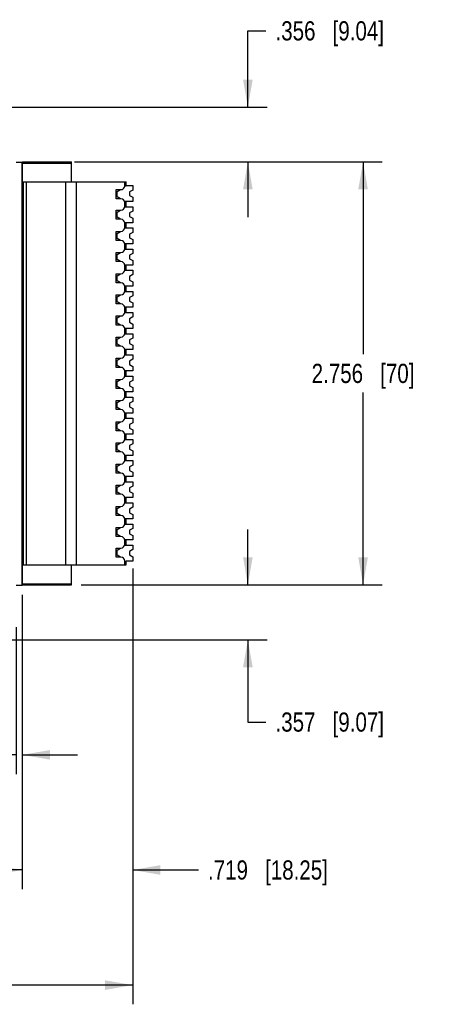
# Model space of a CAD drawing. Header units: inches. Extents: x 0 to 22, y 0 to 17.
# Tile 9 of 37: x 9.3 to 12.1, y 3.6 to 10. Entities that reach past the tile are written whole.
import ezdxf

# ---------------------------------------------------------------- set-up
doc = ezdxf.new("R2010")
doc.units = ezdxf.units.IN
doc.header["$LTSCALE"] = 1.21
doc.header["$MEASUREMENT"] = 0
doc.layers.get('0').update_dxf_attribs({"linetype": 'CONTINUOUS'})
doc.layers.add('02___PRT_ALL_AXES', color=7, linetype='CONTINUOUS')
doc.layers.add('DIMENSIONS', color=7, linetype='CONTINUOUS')
doc.styles.get("Standard").update_dxf_attribs({"font": 'txt', "width": 0.8})
doc.dimstyles.new('DIMSTYLE_1', dxfattribs={"dimtxt": 0.125, "dimasz": 0.18, "dimexe": 0.125, "dimexo": 0.0625, "dimgap": 0.0625, "dimtad": 0, "dimtih": 1, "dimtoh": 1, "dimdec": 3, "dimzin": 4, "dimdsep": 46, "dimtxsty": 'STANDARD', "dimblk": '_FILLED', "dimblk1": '_FILLED', "dimblk2": '_FILLED', "dimcen": 0.09, "dimadec": 0, "dimazin": 0, "dimtp": 0.001, "dimtm": 0.001, "dimtfac": 1, "dimtdec": 3, "dimtofl": 0, "dimtmove": 0, "dimatfit": 3, "dimldrblk": '_FILLED', "dimfxl": 1, "dimtolj": 1, "dimtzin": 4, "dimarcsym": 0})

# ---------------------------------------------------------------- blocks, each defined once
blk = doc.blocks.new('_FILLED')
at = {"color": 0, "linetype": 'BYBLOCK'}
blk.add_solid([(0, 0), (-1, 0.174), (-1, -0.174)], dxfattribs=at)
blk = doc.blocks.new('*D1')
at = {"layer": 'DIMENSIONS', "color": 2, "linetype": 'CONTINUOUS'}
for p, q in [((9.3531, 6.2707), (9.3531, 5.1027)), ((9.3121, 6.0602), (9.3121, 5.1027)), ((9.3121, 5.2277), (8.8895, 5.2277)), ((9.3531, 5.2277), (9.7131, 5.2277))]:
    blk.add_line(p, q, dxfattribs=at)
at = {"layer": 'DIMENSIONS', "color": 2, "linetype": 'CONTINUOUS', "xscale": 0.18, "yscale": 0.18, "zscale": 0.18}
blk.add_blockref('_FILLED', (9.3121, 5.2277), dxfattribs=at)
at = {"layer": 'DIMENSIONS', "color": 2, "linetype": 'CONTINUOUS', "xscale": 0.18, "yscale": 0.18, "zscale": 0.18, "rotation": 180}
blk.add_blockref('_FILLED', (9.3531, 5.2277), dxfattribs=at)
at = {"layer": 'DIMENSIONS', "color": 2, "linetype": 'CONTINUOUS', "insert": (8.827, 5.2902), "char_height": 0.125, "width": 1.125, "attachment_point": 3, "line_spacing_factor": 0.9}
blk.add_mtext('.041{\\Ftxt.shx;\\W1.000000;\\H0.125000; }[1.04]', dxfattribs=at)
blk = doc.blocks.new('*D2')
at = {"layer": 'DIMENSIONS', "color": 2, "linetype": 'CONTINUOUS'}
for p, q in [((10.0716, 6.4273), (10.0716, 4.3527)), ((9.3531, 6.2707), (9.3531, 4.3527)), ((9.3531, 4.4777), (8.9931, 4.4777)), ((10.0716, 4.4777), (10.4995, 4.4777))]:
    blk.add_line(p, q, dxfattribs=at)
at = {"layer": 'DIMENSIONS', "color": 2, "linetype": 'CONTINUOUS', "xscale": 0.18, "yscale": 0.18, "zscale": 0.18}
blk.add_blockref('_FILLED', (9.3531, 4.4777), dxfattribs=at)
at = {"layer": 'DIMENSIONS', "color": 2, "linetype": 'CONTINUOUS', "xscale": 0.18, "yscale": 0.18, "zscale": 0.18, "rotation": 180}
blk.add_blockref('_FILLED', (10.0716, 4.4777), dxfattribs=at)
at = {"layer": 'DIMENSIONS', "color": 2, "linetype": 'CONTINUOUS', "insert": (10.562, 4.5402), "char_height": 0.125, "width": 1.225, "attachment_point": 1, "line_spacing_factor": 0.9}
blk.add_mtext('.719{\\Ftxt.shx;\\W1.000000;\\H0.125000; }[18.25]', dxfattribs=at)
blk = doc.blocks.new('*D3')
at = {"layer": 'DIMENSIONS', "color": 2, "linetype": 'CONTINUOUS'}
for p, q in [((10.8216, 9.4467), (10.8216, 9.9444)), ((10.8216, 9.9444), (10.9391, 9.9444)), ((9.2813, 9.4467), (10.9466, 9.4467)), ((9.6931, 9.0908), (10.9466, 9.0908)), ((10.8216, 9.0908), (10.8216, 8.7308))]:
    blk.add_line(p, q, dxfattribs=at)
at = {"layer": 'DIMENSIONS', "color": 2, "linetype": 'CONTINUOUS', "xscale": 0.18, "yscale": 0.18, "zscale": 0.18}
for p, rotation in [((10.8216, 9.4467), 270.0000954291), ((10.8216, 9.0908), 90.0000954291)]:
    blk.add_blockref('_FILLED', p, dxfattribs=dict(at, rotation=rotation))
at = {"layer": 'DIMENSIONS', "color": 2, "linetype": 'CONTINUOUS', "insert": (11.0016, 10.0069), "char_height": 0.125, "width": 1.125, "attachment_point": 1, "line_spacing_factor": 0.9}
blk.add_mtext('.356{\\Ftxt.shx;\\W1.000000;\\H0.125000; }[9.04]', dxfattribs=at)
blk = doc.blocks.new('*D4')
at = {"layer": 'DIMENSIONS', "color": 2, "linetype": 'CONTINUOUS'}
for p, q in [((9.7364, 9.0908), (11.6966, 9.0908)), ((11.5716, 9.0908), (11.5716, 7.8378)), ((11.5716, 6.3349), (11.5716, 7.5878)), ((9.7364, 6.3349), (11.6966, 6.3349))]:
    blk.add_line(p, q, dxfattribs=at)
at = {"layer": 'DIMENSIONS', "color": 2, "linetype": 'CONTINUOUS', "xscale": 0.18, "yscale": 0.18, "zscale": 0.18}
for p, rotation in [((11.5716, 9.0908), 90), ((11.5716, 6.3349), 270)]:
    blk.add_blockref('_FILLED', p, dxfattribs=dict(at, rotation=rotation))
at = {"layer": 'DIMENSIONS', "color": 2, "linetype": 'CONTINUOUS', "insert": (11.5716, 7.7753), "char_height": 0.125, "width": 1.025, "attachment_point": 2, "line_spacing_factor": 0.9}
blk.add_mtext('2.756{\\Ftxt.shx;\\W1.000000;\\H0.125000; }[70]', dxfattribs=at)
blk = doc.blocks.new('*D5')
at = {"layer": 'DIMENSIONS', "color": 2, "linetype": 'CONTINUOUS'}
for p, q in [((10.8216, 6.3349), (10.8216, 6.6949)), ((9.7364, 6.3349), (10.9466, 6.3349)), ((9.2813, 5.9777), (10.9466, 5.9777)), ((10.8216, 5.9777), (10.8216, 5.4415)), ((10.8216, 5.4415), (10.9391, 5.4415))]:
    blk.add_line(p, q, dxfattribs=at)
at = {"layer": 'DIMENSIONS', "color": 2, "linetype": 'CONTINUOUS', "xscale": 0.18, "yscale": 0.18, "zscale": 0.18}
for p, rotation in [((10.8216, 6.3349), 270), ((10.8216, 5.9777), 90)]:
    blk.add_blockref('_FILLED', p, dxfattribs=dict(at, rotation=rotation))
at = {"layer": 'DIMENSIONS', "color": 2, "linetype": 'CONTINUOUS', "insert": (11.0016, 5.504), "char_height": 0.125, "width": 1.125, "attachment_point": 1, "line_spacing_factor": 0.9}
blk.add_mtext('.357{\\Ftxt.shx;\\W1.000000;\\H0.125000; }[9.07]', dxfattribs=at)
blk = doc.blocks.new('*D21')
at = {"layer": 'DIMENSIONS', "color": 2, "linetype": 'CONTINUOUS'}
for p, q in [((6.3961, 6.9862), (6.3961, 3.6027)), ((10.0716, 6.4416), (10.0716, 3.6027)), ((6.3961, 3.7277), (7.4088, 3.7277)), ((10.0716, 3.7277), (9.0588, 3.7277))]:
    blk.add_line(p, q, dxfattribs=at)
at = {"layer": 'DIMENSIONS', "color": 2, "linetype": 'CONTINUOUS', "xscale": 0.18, "yscale": 0.18, "zscale": 0.18, "rotation": 180}
blk.add_blockref('_FILLED', (6.3961, 3.7277), dxfattribs=at)
at = {"layer": 'DIMENSIONS', "color": 2, "linetype": 'CONTINUOUS', "xscale": 0.18, "yscale": 0.18, "zscale": 0.18}
blk.add_blockref('_FILLED', (10.0716, 3.7277), dxfattribs=at)
at = {"layer": 'DIMENSIONS', "color": 2, "linetype": 'CONTINUOUS', "insert": (8.2338, 3.7902), "char_height": 0.125, "width": 1.525, "attachment_point": 2, "line_spacing_factor": 0.9}
blk.add_mtext('(3.676{\\Ftxt.shx;\\W1.000000;\\H0.125000; }[93.36])', dxfattribs=at)

msp = doc.modelspace()

# ---------------------------------------------------------------- linework, layer by layer
at = {"color": 7, "linetype": 'CONTINUOUS'}
for p, q in [((9.3121, 9.0892), (9.3531, 9.0892)), ((9.3531, 6.3332), (9.3531, 9.0892)), ((9.355, 8.9609), (9.355, 9.0908)), ((9.355, 9.0908), (9.6739, 9.0908)), ((9.355, 9.0829), (9.6739, 9.0829)), ((9.6739, 8.9609), (9.6739, 9.0908)), ((9.3531, 8.9609), (10.0302, 8.9609)), ((9.3609, 6.4648), (9.3609, 8.9609)), ((9.3806, 6.4648), (9.3806, 8.9609)), ((9.6365, 6.4648), (9.6365, 8.9609)), ((9.7054, 6.4648), (9.7054, 8.9609)), ((10.0204, 8.9353), (10.0204, 8.9609)), ((10.0204, 8.9353), (10.0302, 8.9353)), ((10.0302, 8.9353), (10.0302, 8.9609)), ((10.0302, 8.9359), (10.0716, 8.9359)), ((10.0716, 8.9359), (10.0716, 8.9073)), ((9.9633, 8.9097), (9.9948, 8.9097)), ((9.9633, 8.8506), (9.9633, 8.9097)), ((9.9712, 8.8967), (9.9931, 8.9097)), ((9.9712, 8.8636), (9.9712, 8.8967)), ((9.9932, 8.8506), (9.9712, 8.8636)), ((10.0716, 8.9073), (10.0519, 8.8959)), ((10.0519, 8.8959), (10.0519, 8.8723)), ((10.0519, 8.8723), (10.0716, 8.8609)), ((10.0716, 8.8609), (10.0716, 8.8323)), ((9.9948, 8.8506), (9.9633, 8.8506)), ((10.0716, 8.8323), (10.0193, 8.8323)), ((10.0302, 8.829), (10.0201, 8.829)), ((10.0202, 8.7981), (10.0716, 8.7981)), ((10.0204, 8.825), (10.0302, 8.825)), ((10.0204, 8.8014), (10.0204, 8.825)), ((10.0204, 8.8014), (10.0302, 8.8014)), ((10.0302, 8.7981), (10.0302, 8.8323)), ((10.0716, 8.7981), (10.0716, 8.7695)), ((9.9633, 8.7758), (9.9948, 8.7758)), ((9.9633, 8.7168), (9.9633, 8.7758)), ((9.9712, 8.7628), (9.9931, 8.7758)), ((9.9712, 8.7298), (9.9712, 8.7628)), ((9.9932, 8.7168), (9.9712, 8.7298)), ((10.0716, 8.7695), (10.0519, 8.7581)), ((10.0519, 8.7581), (10.0519, 8.7345)), ((10.0519, 8.7345), (10.0716, 8.7231)), ((9.9948, 8.7168), (9.9633, 8.7168)), ((10.0716, 8.6945), (10.0202, 8.6945)), ((10.0202, 8.6603), (10.0716, 8.6603)), ((10.0204, 8.6912), (10.0302, 8.6912)), ((10.0204, 8.6636), (10.0204, 8.6912)), ((10.0204, 8.6636), (10.0302, 8.6636)), ((10.0302, 8.6603), (10.0302, 8.6945)), ((10.0716, 8.7231), (10.0716, 8.6945)), ((10.0716, 8.6603), (10.0716, 8.6317)), ((9.9633, 8.638), (9.9948, 8.638)), ((9.9633, 8.579), (9.9633, 8.638)), ((9.9712, 8.625), (9.9931, 8.638)), ((9.9712, 8.592), (9.9712, 8.625)), ((10.0716, 8.6317), (10.0519, 8.6203)), ((10.0519, 8.6203), (10.0519, 8.5967)), ((10.0519, 8.5967), (10.0716, 8.5853)), ((9.9948, 8.579), (9.9633, 8.579)), ((9.9932, 8.579), (9.9712, 8.592)), ((10.0716, 8.5567), (10.0202, 8.5567)), ((10.0204, 8.5534), (10.0302, 8.5534)), ((10.0204, 8.5258), (10.0204, 8.5534)), ((10.0302, 8.5225), (10.0302, 8.5567)), ((10.0716, 8.5853), (10.0716, 8.5567)), ((9.9633, 8.5002), (9.9948, 8.5002)), ((9.9633, 8.4412), (9.9633, 8.5002)), ((9.9712, 8.4872), (9.9931, 8.5002)), ((9.9712, 8.4542), (9.9712, 8.4872)), ((10.0202, 8.5225), (10.0716, 8.5225)), ((10.0204, 8.5258), (10.0302, 8.5258)), ((10.0716, 8.4939), (10.0519, 8.4825)), ((10.0519, 8.4825), (10.0519, 8.4589)), ((10.0716, 8.5225), (10.0716, 8.4939)), ((9.9948, 8.4412), (9.9633, 8.4412)), ((9.9932, 8.4412), (9.9712, 8.4542)), ((10.0716, 8.4189), (10.0202, 8.4189)), ((10.0204, 8.4156), (10.0302, 8.4156)), ((10.0204, 8.388), (10.0204, 8.4156)), ((10.0302, 8.3847), (10.0302, 8.4189)), ((10.0519, 8.4589), (10.0716, 8.4475)), ((10.0716, 8.4475), (10.0716, 8.4189)), ((9.9633, 8.3624), (9.9948, 8.3624)), ((9.9633, 8.3034), (9.9633, 8.3624)), ((9.9712, 8.3494), (9.9931, 8.3624)), ((9.9712, 8.3164), (9.9712, 8.3494)), ((10.0202, 8.3847), (10.0716, 8.3847)), ((10.0204, 8.388), (10.0302, 8.388)), ((10.0716, 8.3561), (10.0519, 8.3447)), ((10.0519, 8.3447), (10.0519, 8.3211)), ((10.0716, 8.3847), (10.0716, 8.3561)), ((9.9948, 8.3034), (9.9633, 8.3034)), ((9.9932, 8.3034), (9.9712, 8.3164)), ((10.0716, 8.2811), (10.0202, 8.2811)), ((10.0204, 8.2778), (10.0302, 8.2778)), ((10.0204, 8.2502), (10.0204, 8.2778)), ((10.0302, 8.2469), (10.0302, 8.2811)), ((10.0519, 8.3211), (10.0716, 8.3097)), ((10.0716, 8.3097), (10.0716, 8.2811)), ((9.9633, 8.2246), (9.9948, 8.2246)), ((9.9633, 8.1656), (9.9633, 8.2246)), ((9.9712, 8.2117), (9.9931, 8.2246)), ((9.9712, 8.1786), (9.9712, 8.2117)), ((10.0202, 8.2469), (10.0716, 8.2469)), ((10.0204, 8.2502), (10.0302, 8.2502)), ((10.0716, 8.2183), (10.0519, 8.2069)), ((10.0716, 8.2469), (10.0716, 8.2183)), ((9.9948, 8.1656), (9.9633, 8.1656)), ((9.9932, 8.1656), (9.9712, 8.1786)), ((10.0519, 8.2069), (10.0519, 8.1833)), ((10.0519, 8.1833), (10.0716, 8.1719)), ((10.0716, 8.1719), (10.0716, 8.1433)), ((9.9633, 8.0868), (9.9948, 8.0868)), ((9.9633, 8.0278), (9.9633, 8.0868)), ((9.9712, 8.0739), (9.9931, 8.0868)), ((10.0716, 8.1433), (10.0202, 8.1433)), ((10.0202, 8.1091), (10.0716, 8.1091)), ((10.0204, 8.14), (10.0302, 8.14)), ((10.0204, 8.1124), (10.0204, 8.14)), ((10.0204, 8.1124), (10.0302, 8.1124)), ((10.0302, 8.1091), (10.0302, 8.1433)), ((10.0716, 8.1091), (10.0716, 8.0805)), ((9.9948, 8.0278), (9.9633, 8.0278)), ((9.9712, 8.0408), (9.9712, 8.0739)), ((9.9932, 8.0278), (9.9712, 8.0408)), ((10.0716, 8.0805), (10.0519, 8.0691)), ((10.0519, 8.0691), (10.0519, 8.0455)), ((10.0519, 8.0455), (10.0716, 8.0341)), ((10.0716, 8.0341), (10.0716, 8.0055)), ((10.0716, 8.0055), (10.0202, 8.0055)), ((10.0202, 7.9713), (10.0716, 7.9713)), ((10.0204, 8.0022), (10.0302, 8.0022)), ((10.0204, 7.9746), (10.0204, 8.0022)), ((10.0204, 7.9746), (10.0302, 7.9746)), ((10.0302, 7.9713), (10.0302, 8.0055)), ((10.0716, 7.9713), (10.0716, 7.9427)), ((9.9633, 7.9491), (9.9948, 7.9491)), ((9.9633, 7.89), (9.9633, 7.9491)), ((9.9948, 7.89), (9.9633, 7.89)), ((9.9712, 7.9361), (9.9931, 7.9491)), ((9.9712, 7.903), (9.9712, 7.9361)), ((9.9932, 7.89), (9.9712, 7.903)), ((10.0716, 7.9427), (10.0519, 7.9313)), ((10.0519, 7.9313), (10.0519, 7.9077)), ((10.0519, 7.9077), (10.0716, 7.8964)), ((10.0716, 7.8964), (10.0716, 7.8678)), ((10.0716, 7.8678), (10.0202, 7.8678)), ((10.0202, 7.8335), (10.0716, 7.8335)), ((10.0204, 7.8644), (10.0302, 7.8644)), ((10.0204, 7.8368), (10.0204, 7.8644)), ((10.0204, 7.8368), (10.0302, 7.8368)), ((10.0302, 7.8335), (10.0302, 7.8678)), ((10.0716, 7.8335), (10.0716, 7.8049)), ((9.9633, 7.8113), (9.9948, 7.8113)), ((9.9633, 7.7522), (9.9633, 7.8113)), ((9.9712, 7.7983), (9.9931, 7.8113)), ((9.9712, 7.7652), (9.9712, 7.7983)), ((9.9932, 7.7522), (9.9712, 7.7652)), ((10.0716, 7.8049), (10.0519, 7.7935)), ((10.0519, 7.7935), (10.0519, 7.7699)), ((10.0519, 7.7699), (10.0716, 7.7586)), ((9.9948, 7.7522), (9.9633, 7.7522)), ((10.0716, 7.73), (10.0202, 7.73)), ((10.0204, 7.7266), (10.0302, 7.7266)), ((10.0204, 7.6991), (10.0204, 7.7266)), ((10.0204, 7.6991), (10.0302, 7.6991)), ((10.0302, 7.6957), (10.0302, 7.73)), ((10.0716, 7.7586), (10.0716, 7.73)), ((9.9633, 7.6735), (9.9948, 7.6735)), ((9.9633, 7.6144), (9.9633, 7.6735)), ((9.9712, 7.6605), (9.9931, 7.6735)), ((9.9712, 7.6274), (9.9712, 7.6605)), ((10.0202, 7.6957), (10.0716, 7.6957)), ((10.0716, 7.6671), (10.0519, 7.6557)), ((10.0519, 7.6557), (10.0519, 7.6321)), ((10.0716, 7.6957), (10.0716, 7.6671)), ((9.9948, 7.6144), (9.9633, 7.6144)), ((9.9932, 7.6144), (9.9712, 7.6274)), ((10.0716, 7.5922), (10.0202, 7.5922)), ((10.0204, 7.5888), (10.0302, 7.5888)), ((10.0204, 7.5613), (10.0204, 7.5888)), ((10.0302, 7.5579), (10.0302, 7.5922)), ((10.0519, 7.6321), (10.0716, 7.6208)), ((10.0716, 7.6208), (10.0716, 7.5922)), ((9.9633, 7.5357), (9.9948, 7.5357)), ((9.9633, 7.4766), (9.9633, 7.5357)), ((9.9712, 7.5227), (9.9931, 7.5357)), ((9.9712, 7.4896), (9.9712, 7.5227)), ((10.0202, 7.5579), (10.0716, 7.5579)), ((10.0204, 7.5613), (10.0302, 7.5613)), ((10.0716, 7.5293), (10.0519, 7.518)), ((10.0519, 7.518), (10.0519, 7.4943)), ((10.0716, 7.5579), (10.0716, 7.5293)), ((9.9948, 7.4766), (9.9633, 7.4766)), ((9.9932, 7.4766), (9.9712, 7.4896)), ((10.0716, 7.4544), (10.0202, 7.4544)), ((10.0204, 7.451), (10.0302, 7.451)), ((10.0204, 7.4235), (10.0204, 7.451)), ((10.0302, 7.4201), (10.0302, 7.4544)), ((10.0519, 7.4943), (10.0716, 7.483)), ((10.0716, 7.483), (10.0716, 7.4544)), ((9.9633, 7.3979), (9.9948, 7.3979)), ((9.9633, 7.3388), (9.9633, 7.3979)), ((9.9712, 7.3849), (9.9931, 7.3979)), ((9.9712, 7.3518), (9.9712, 7.3849)), ((10.0202, 7.4201), (10.0716, 7.4201)), ((10.0204, 7.4235), (10.0302, 7.4235)), ((10.0716, 7.3915), (10.0519, 7.3802)), ((10.0519, 7.3802), (10.0519, 7.3565)), ((10.0716, 7.4201), (10.0716, 7.3915)), ((9.9948, 7.3388), (9.9633, 7.3388)), ((9.9932, 7.3388), (9.9712, 7.3518)), ((10.0716, 7.3166), (10.0202, 7.3166)), ((10.0204, 7.3132), (10.0302, 7.3132)), ((10.0204, 7.2857), (10.0204, 7.3132)), ((10.0302, 7.2823), (10.0302, 7.3166)), ((10.0519, 7.3565), (10.0716, 7.3452)), ((10.0716, 7.3452), (10.0716, 7.3166)), ((9.9633, 7.2601), (9.9948, 7.2601)), ((9.9633, 7.201), (9.9633, 7.2601)), ((9.9712, 7.2471), (9.9931, 7.2601)), ((10.0202, 7.2823), (10.0716, 7.2823)), ((10.0204, 7.2857), (10.0302, 7.2857)), ((10.0716, 7.2537), (10.0519, 7.2424)), ((10.0716, 7.2823), (10.0716, 7.2537)), ((9.9948, 7.201), (9.9633, 7.201)), ((9.9712, 7.214), (9.9712, 7.2471)), ((9.9932, 7.201), (9.9712, 7.214)), ((10.0519, 7.2424), (10.0519, 7.2187)), ((10.0519, 7.2187), (10.0716, 7.2074)), ((10.0716, 7.2074), (10.0716, 7.1788)), ((9.9633, 7.1223), (9.9948, 7.1223)), ((9.9633, 7.0632), (9.9633, 7.1223)), ((9.9712, 7.1093), (9.9931, 7.1223)), ((10.0716, 7.1788), (10.0202, 7.1788)), ((10.0202, 7.1445), (10.0716, 7.1445)), ((10.0204, 7.1754), (10.0302, 7.1754)), ((10.0204, 7.1479), (10.0204, 7.1754)), ((10.0204, 7.1479), (10.0302, 7.1479)), ((10.0302, 7.1445), (10.0302, 7.1788)), ((10.0716, 7.1445), (10.0716, 7.1159)), ((9.9948, 7.0632), (9.9633, 7.0632)), ((9.9712, 7.0762), (9.9712, 7.1093)), ((9.9932, 7.0632), (9.9712, 7.0762)), ((10.0716, 7.1159), (10.0519, 7.1046)), ((10.0519, 7.1046), (10.0519, 7.0809)), ((10.0519, 7.0809), (10.0716, 7.0696)), ((10.0716, 7.0696), (10.0716, 7.041)), ((10.0716, 7.041), (10.0202, 7.041)), ((10.0202, 7.0067), (10.0716, 7.0067)), ((10.0204, 7.0376), (10.0302, 7.0376)), ((10.0204, 7.0101), (10.0204, 7.0376)), ((10.0204, 7.0101), (10.0302, 7.0101)), ((10.0302, 7.0067), (10.0302, 7.041)), ((10.0716, 7.0067), (10.0716, 6.9781)), ((9.9633, 6.9845), (9.9948, 6.9845)), ((9.9633, 6.9254), (9.9633, 6.9845)), ((9.9712, 6.9715), (9.9931, 6.9845)), ((9.9712, 6.9384), (9.9712, 6.9715)), ((9.9932, 6.9254), (9.9712, 6.9384)), ((10.0716, 6.9781), (10.0519, 6.9668)), ((10.0519, 6.9668), (10.0519, 6.9431)), ((10.0519, 6.9431), (10.0716, 6.9318)), ((10.0716, 6.9318), (10.0716, 6.9032)), ((9.9948, 6.9254), (9.9633, 6.9254)), ((10.0716, 6.9032), (10.0202, 6.9032)), ((10.0202, 6.8689), (10.0716, 6.8689)), ((10.0204, 6.8998), (10.0302, 6.8998)), ((10.0204, 6.8723), (10.0204, 6.8998)), ((10.0204, 6.8723), (10.0302, 6.8723)), ((10.0302, 6.8689), (10.0302, 6.9032)), ((10.0716, 6.8689), (10.0716, 6.8403)), ((9.9633, 6.8467), (9.9948, 6.8467)), ((9.9633, 6.7876), (9.9633, 6.8467)), ((9.9712, 6.8337), (9.9931, 6.8467)), ((9.9712, 6.8006), (9.9712, 6.8337)), ((9.9932, 6.7876), (9.9712, 6.8006)), ((10.0716, 6.8403), (10.0519, 6.829)), ((10.0519, 6.829), (10.0519, 6.8054)), ((10.0519, 6.8054), (10.0716, 6.794)), ((9.9948, 6.7876), (9.9633, 6.7876)), ((10.0716, 6.7654), (10.0202, 6.7654)), ((10.0204, 6.762), (10.0302, 6.762)), ((10.0204, 6.7345), (10.0204, 6.762)), ((10.0302, 6.7311), (10.0302, 6.7654)), ((10.0716, 6.794), (10.0716, 6.7654)), ((9.9633, 6.7089), (9.9948, 6.7089)), ((9.9633, 6.6498), (9.9633, 6.7089)), ((9.9712, 6.6959), (9.9931, 6.7089)), ((9.9712, 6.6628), (9.9712, 6.6959)), ((10.0202, 6.7311), (10.0716, 6.7311)), ((10.0204, 6.7345), (10.0302, 6.7345)), ((10.0716, 6.7025), (10.0519, 6.6912)), ((10.0519, 6.6912), (10.0519, 6.6676)), ((10.0716, 6.7311), (10.0716, 6.7025)), ((9.9948, 6.6498), (9.9633, 6.6498)), ((9.9932, 6.6498), (9.9712, 6.6628)), ((10.0716, 6.6276), (10.0202, 6.6276)), ((10.0204, 6.6243), (10.0302, 6.6243)), ((10.0204, 6.6006), (10.0204, 6.6243)), ((10.0302, 6.5933), (10.0302, 6.6276)), ((10.0519, 6.6676), (10.0716, 6.6562)), ((10.0716, 6.6562), (10.0716, 6.6276)), ((9.9633, 6.575), (9.9948, 6.575)), ((9.9633, 6.516), (9.9633, 6.575)), ((9.9712, 6.562), (9.9931, 6.575)), ((9.9712, 6.529), (9.9712, 6.562)), ((10.0193, 6.5933), (10.0716, 6.5933)), ((10.0302, 6.5967), (10.0201, 6.5967)), ((10.0204, 6.6006), (10.0302, 6.6006)), ((10.0716, 6.5647), (10.0519, 6.5534)), ((10.0519, 6.5534), (10.0519, 6.5298)), ((10.0716, 6.5933), (10.0716, 6.5647)), ((9.9948, 6.516), (9.9633, 6.516)), ((9.9932, 6.516), (9.9712, 6.529)), ((10.0204, 6.4904), (10.0302, 6.4904)), ((10.0204, 6.4648), (10.0204, 6.4904)), ((10.0302, 6.4648), (10.0302, 6.4904)), ((10.0716, 6.4898), (10.0302, 6.4898)), ((10.0519, 6.5298), (10.0716, 6.5184)), ((10.0716, 6.5184), (10.0716, 6.4898)), ((9.3531, 6.4648), (10.0302, 6.4648)), ((9.355, 6.3349), (9.355, 6.4648)), ((9.6739, 6.3349), (9.6739, 6.4648)), ((9.3121, 6.3332), (9.3531, 6.3332)), ((9.355, 6.3428), (9.6739, 6.3428)), ((9.355, 6.3349), (9.6739, 6.3349))]:
    msp.add_line(p, q, dxfattribs=at)
for centre, start, end in [((9.9948, 8.9353), 270, 360), ((9.9948, 8.825), 0, 90), ((9.9948, 8.8014), 270, 360), ((9.9948, 8.6912), 0, 90), ((9.9948, 8.6636), 270, 360), ((9.9948, 8.5534), 0, 90), ((9.9948, 8.5258), 270, 360), ((9.9948, 8.4156), 0, 90), ((9.9948, 8.388), 270, 360), ((9.9948, 8.2778), 0, 90), ((9.9948, 8.2502), 270, 360), ((9.9948, 8.14), 0, 90), ((9.9948, 8.1124), 270, 360), ((9.9948, 8.0022), 0, 90), ((9.9948, 7.9746), 270, 360), ((9.9948, 7.8644), 0, 90), ((9.9948, 7.8368), 270, 360), ((9.9948, 7.7266), 0, 90), ((9.9948, 7.6991), 270, 360), ((9.9948, 7.5888), 0, 90), ((9.9948, 7.5613), 270, 360), ((9.9948, 7.451), 0, 90), ((9.9948, 7.4235), 270, 360), ((9.9948, 7.3132), 0, 90), ((9.9948, 7.2857), 270, 360), ((9.9948, 7.1754), 0, 90), ((9.9948, 7.1479), 270, 360), ((9.9948, 7.0376), 0, 90), ((9.9948, 7.0101), 270, 360), ((9.9948, 6.8998), 0, 90), ((9.9948, 6.8723), 270, 360), ((9.9948, 6.762), 0, 90), ((9.9948, 6.7345), 270, 360), ((9.9948, 6.6243), 0, 90), ((9.9948, 6.6006), 270, 360), ((9.9948, 6.4904), 0, 90)]:
    msp.add_arc(centre, 0.0256, start, end, dxfattribs=at)
at = {"layer": '02___PRT_ALL_AXES', "color": 7, "linetype": 'CONTINUOUS'}
for p, q in [((9.355, 9.0585), (9.3531, 9.0585)), ((9.355, 8.9876), (9.3531, 8.9876)), ((9.355, 6.438), (9.3531, 6.438)), ((9.355, 6.3672), (9.3531, 6.3672))]:
    msp.add_line(p, q, dxfattribs=at)

# ---------------------------------------------------------------- dimensions: what is measured, and where the dimension line sits
at = {"layer": 'DIMENSIONS', "color": 2, "linetype": 'CONTINUOUS'}
for base, p1, p2, angle, picture, middle in [((10.8216, 9.0908), (9.2188, 9.4467), (9.6306, 9.0908), 270.0001, '*D3', (11.5641, 9.9444)), ((11.5716, 6.3349), (9.6739, 9.0908), (9.6739, 6.3349), 270, '*D4', (11.5716, 7.7128)), ((10.8216, 5.9777), (9.6739, 6.3349), (9.2188, 5.9777), 270, '*D5', (11.5641, 5.4415)), ((9.3121, 5.2277), (9.3531, 6.3332), (9.3121, 6.1227), 180, '*D1', (8.2645, 5.2277))]:
    dim = msp.add_linear_dim(base=base, p1=p1, p2=p2, angle=angle, dimstyle='DIMSTYLE_1', dxfattribs=at)
    dim.commit()
    dim.dimension.update_dxf_attribs({"geometry": picture, "text_midpoint": middle, "dimtype": 160})
dim = msp.add_linear_dim(base=(10.07157, 3.727652), p1=(6.396067, 7.048652), p2=(10.07157, 6.5041), text='(<>)', dimstyle='DIMSTYLE_1', dxfattribs=at)
dim.commit()
dim.dimension.update_dxf_attribs({"geometry": '*D21', "text_midpoint": (8.233818, 3.727652), "dimtype": 160})
dim = msp.add_linear_dim(base=(10.07157, 4.477652), p1=(9.353067, 6.333247), p2=(10.07157, 6.489802), dimstyle='DIMSTYLE_1', dxfattribs=at)
dim.commit()
dim.dimension.update_dxf_attribs({"geometry": '*D2', "text_midpoint": (11.174467, 4.477652), "dimtype": 160})

doc.saveas('drawing.dxf')
